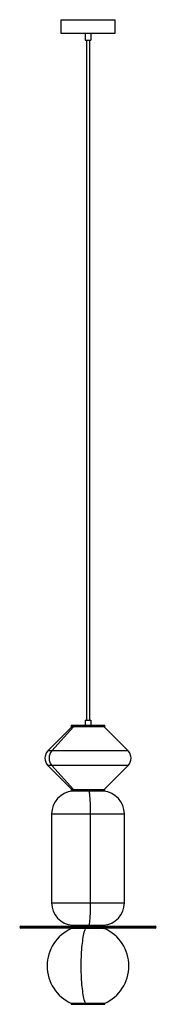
# Paper-space layout '_Izquierda' of a CAD drawing. Header units: inches. Extents: x -5.9 to 5.9, y -12.3 to 73.2.
import ezdxf

# ---------------------------------------------------------------- set-up
doc = ezdxf.new("R2010")
doc.units = ezdxf.units.IN
doc.header["$MEASUREMENT"] = 0

psp = doc.layouts.new('_Izquierda')

# ---------------------------------------------------------------- linework, layer by layer
at = {"color": 7, "linetype": 'Continuous', "lineweight": 25}
for p, q in [((-2.36, 73.227), (-2.36, 72.047)), ((-2.36, 73.227), (2.36, 73.227)), ((2.36, 72.047), (2.36, 73.227)), ((-2.36, 72.047), (2.36, 72.047)), ((-0.236, 72.047), (-0.236, 71.457)), ((0.236, 72.047), (0.236, 71.457)), ((-0.236, 71.457), (0.236, 71.457)), ((-0.118, 71.457), (-0.118, 12.402)), ((0.118, 71.457), (0.118, 12.402)), ((-0.236, 12.402), (-0.236, 11.969)), ((-0.236, 12.402), (0.236, 12.402)), ((0.236, 12.402), (0.236, 11.969)), ((-1.388, 11.811), (-3.464, 9.735)), ((-1.254, 11.811), (-3.13, 9.735)), ((-1.457, 11.969), (-1.457, 11.811)), ((-1.457, 11.969), (1.457, 11.969)), ((1.457, 11.811), (-1.457, 11.811)), ((1.219, 11.811), (1.219, 11.969)), ((3.464, 9.735), (1.388, 11.811)), ((1.457, 11.811), (1.457, 11.969)), ((3.464, 9.735), (-3.464, 9.735)), ((-3.464, 8.454), (-1.388, 6.378)), ((3.464, 8.454), (-3.464, 8.454)), ((-1.254, 6.378), (-3.13, 8.454)), ((1.388, 6.378), (3.464, 8.454)), ((-1.457, 6.378), (-1.457, 6.22)), ((-1.457, 6.378), (1.457, 6.378)), ((1.457, 6.299), (-1.457, 6.299)), ((1.457, 6.22), (-1.457, 6.22)), ((-1.456, 6.22), (-1.456, 6.299)), ((-0.697, 6.378), (-0.697, 6.299)), ((1.457, 6.22), (1.457, 6.378)), ((-3.15, 4.258), (-3.15, -3.458)), ((-3.15, 4.258), (3.15, 4.258)), ((0.221, -3.458), (0.221, 4.258)), ((3.15, -3.458), (3.15, 4.258)), ((-3.15, -3.458), (3.15, -3.458)), ((5.906, -5.578), (-5.906, -5.578)), ((-5.827, -5.499), (5.827, -5.499)), ((5.827, -5.657), (-5.827, -5.657)), ((-1.457, -5.42), (-1.457, -5.499)), ((-1.457, -5.42), (1.457, -5.42)), ((-1.457, -5.657), (-1.457, -5.703)), ((1.457, -5.703), (-1.457, -5.703)), ((1.421, -5.708), (-1.421, -5.708)), ((0.675, -5.42), (0.675, -5.499)), ((1.219, -5.703), (1.219, -5.657)), ((1.457, -5.499), (1.457, -5.42)), ((1.457, -5.703), (1.457, -5.657)), ((-1.457, -12.205), (-1.457, -12.283)), ((-1.457, -12.205), (1.457, -12.205)), ((-1.457, -12.283), (1.457, -12.283)), ((1.421, -12.2), (-1.421, -12.2)), ((1.417, -12.205), (1.417, -12.283)), ((1.457, -12.283), (1.457, -12.205))]:
    psp.add_line(p, q, dxfattribs=at)
at = {"color": 7, "linetype": 'Continuous', "lineweight": 25, "flags": 128}
for points in [[(0.221, 4.258), (0.22, 4.431), (0.218, 4.602), (0.216, 4.77), (0.212, 4.935), (0.208, 5.094), (0.202, 5.247), (0.195, 5.392), (0.188, 5.529), (0.18, 5.656), (0.171, 5.772), (0.161, 5.876), (0.151, 5.968), (0.14, 6.047), (0.129, 6.112), (0.118, 6.163), (0.106, 6.199), (0.094, 6.22)], [(0.094, -5.42), (0.106, -5.399), (0.118, -5.363), (0.129, -5.312), (0.14, -5.247), (0.151, -5.168), (0.161, -5.076), (0.171, -4.972), (0.18, -4.855), (0.188, -4.729), (0.195, -4.592), (0.202, -4.447), (0.208, -4.294), (0.212, -4.135), (0.216, -3.97), (0.218, -3.802), (0.22, -3.631), (0.221, -3.458)], [(-0.248, -5.708), (-0.283, -5.804), (-0.317, -5.911), (-0.349, -6.031), (-0.38, -6.162), (-0.41, -6.304), (-0.438, -6.456), (-0.465, -6.618), (-0.489, -6.789), (-0.512, -6.969), (-0.532, -7.156), (-0.551, -7.351), (-0.567, -7.552), (-0.582, -7.758), (-0.593, -7.969), (-0.603, -8.184), (-0.61, -8.402), (-0.615, -8.622), (-0.618, -8.843), (-0.618, -9.065), (-0.615, -9.286), (-0.61, -9.506), (-0.603, -9.724), (-0.593, -9.939), (-0.582, -10.15), (-0.567, -10.356), (-0.551, -10.557), (-0.532, -10.752), (-0.512, -10.939), (-0.489, -11.119), (-0.465, -11.29), (-0.438, -11.452), (-0.41, -11.604), (-0.38, -11.746), (-0.349, -11.877), (-0.317, -11.997), (-0.283, -12.104), (-0.248, -12.2)], [(1.376, -5.703), (1.386, -5.704), (1.4, -5.708)], [(1.4, -12.2), (1.386, -12.204), (1.376, -12.205)]]:
    psp.add_lwpolyline(points, dxfattribs=at)
at = {"color": 7, "linetype": 'Continuous', "lineweight": 25}
for centre, radius, start, end in [((-2.823, 9.094), 0.906, 135, 225), ((-2.399, 9.094), 0.972, 138.78113, 221.21887), ((2.823, 9.094), 0.906, 315, 45), ((-1.181, 4.258), 1.969, 94.58857, 180), ((1.181, 4.258), 1.969, 0, 85.41143), ((-1.181, -3.458), 1.969, 180, 265.41143), ((1.181, -3.458), 1.969, 274.58857, 0), ((-5.827, -5.578), 0.0787, 90, 270), ((-5.819, -5.578), 0.0787, 90.03763, 180.03758), ((-5.819, -5.578), 0.0787, 179.96242, 269.96237), ((0, -8.954), 3.543, 113.64884, 246.35116), ((-1.398, -5.762), 0.0591, 90, 113.64884), ((1.398, -5.762), 0.0591, 66.35116, 90), ((0, -8.954), 3.543, 293.64884, 66.35116), ((5.827, -5.578), 0.0787, 270, 90), ((-1.398, -12.146), 0.0591, 246.35116, 270), ((1.398, -12.146), 0.0591, 270, 293.64884)]:
    psp.add_arc(centre, radius, start, end, dxfattribs=at)

doc.saveas('drawing.dxf')
